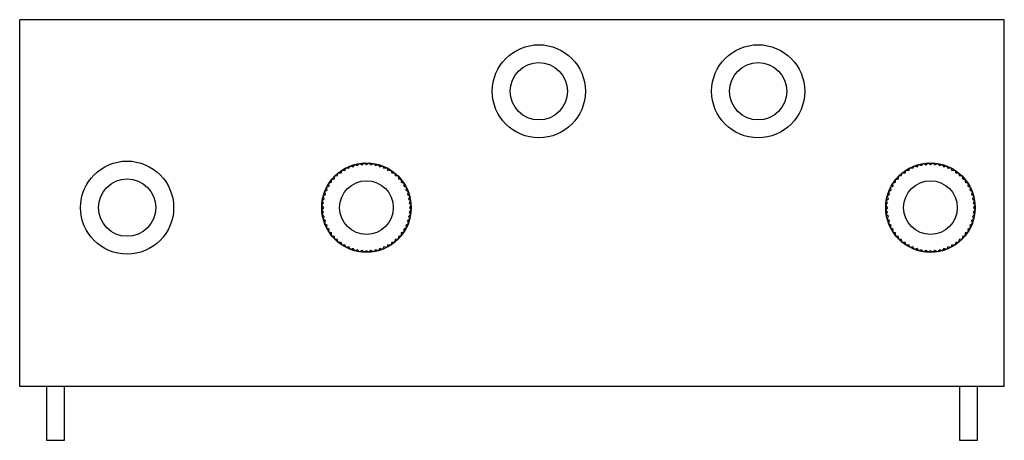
# Model space of a CAD drawing. Header units: millimetres. Extents: x 30 to 85, y -3 to 20.5.
import ezdxf

# ---------------------------------------------------------------- set-up
doc = ezdxf.new("R2010")
doc.units = ezdxf.units.MM

msp = doc.modelspace()

# ---------------------------------------------------------------- linework, layer by layer
at = {"color": 7, "linetype": 'Continuous', "lineweight": 25}
for p, q in [((85, 20.5), (30, 20.5)), ((30, 0), (30, 20.5)), ((85, 0), (85, 20.5)), ((48.167, 12.083), (48.234, 12.227)), ((48.236, 12.228), (48.392, 12.197)), ((48.392, 12.197), (48.473, 12.334)), ((48.475, 12.334), (48.627, 12.288)), ((48.627, 12.288), (48.722, 12.414)), ((48.724, 12.415), (48.87, 12.353)), ((48.87, 12.353), (48.978, 12.469)), ((48.98, 12.469), (49.119, 12.392)), ((49.119, 12.392), (49.238, 12.497)), ((49.24, 12.497), (49.37, 12.405)), ((49.37, 12.405), (49.5, 12.497)), ((49.502, 12.497), (49.621, 12.392)), ((49.621, 12.392), (49.76, 12.469)), ((49.762, 12.469), (49.87, 12.353)), ((49.87, 12.353), (50.016, 12.415)), ((50.018, 12.414), (50.113, 12.288)), ((50.113, 12.288), (50.265, 12.334)), ((50.267, 12.334), (50.348, 12.197)), ((50.348, 12.197), (50.504, 12.228)), ((50.506, 12.227), (50.573, 12.083)), ((79.672, 12.083), (79.739, 12.227)), ((79.741, 12.228), (79.897, 12.197)), ((79.897, 12.197), (79.978, 12.334)), ((79.98, 12.334), (80.132, 12.288)), ((80.132, 12.288), (80.227, 12.414)), ((80.229, 12.415), (80.375, 12.353)), ((80.375, 12.353), (80.483, 12.469)), ((80.485, 12.469), (80.624, 12.392)), ((80.624, 12.392), (80.743, 12.497)), ((80.745, 12.497), (80.875, 12.405)), ((80.875, 12.405), (81.005, 12.497)), ((81.007, 12.497), (81.126, 12.392)), ((81.126, 12.392), (81.265, 12.469)), ((81.267, 12.469), (81.375, 12.353)), ((81.375, 12.353), (81.521, 12.415)), ((81.523, 12.414), (81.618, 12.288)), ((81.618, 12.288), (81.77, 12.334)), ((81.772, 12.334), (81.853, 12.197)), ((81.853, 12.197), (82.009, 12.228)), ((82.011, 12.227), (82.078, 12.083)), ((47.424, 11.414), (47.426, 11.572)), ((47.428, 11.574), (47.583, 11.609)), ((47.583, 11.609), (47.601, 11.767)), ((47.603, 11.769), (47.761, 11.787)), ((47.761, 11.787), (47.796, 11.942)), ((47.798, 11.944), (47.956, 11.946)), ((47.956, 11.946), (48.007, 12.096)), ((48.009, 12.097), (48.167, 12.083)), ((50.573, 12.083), (50.731, 12.097)), ((50.733, 12.096), (50.784, 11.946)), ((50.784, 11.946), (50.942, 11.944)), ((50.944, 11.942), (50.979, 11.787)), ((50.979, 11.787), (51.137, 11.769)), ((51.139, 11.767), (51.157, 11.609)), ((51.157, 11.609), (51.312, 11.574)), ((51.314, 11.572), (51.316, 11.414)), ((78.929, 11.414), (78.931, 11.572)), ((78.933, 11.574), (79.088, 11.609)), ((79.088, 11.609), (79.106, 11.767)), ((79.108, 11.769), (79.266, 11.787)), ((79.266, 11.787), (79.301, 11.942)), ((79.303, 11.944), (79.461, 11.946)), ((79.461, 11.946), (79.512, 12.096)), ((79.514, 12.097), (79.672, 12.083)), ((82.078, 12.083), (82.236, 12.097)), ((82.238, 12.096), (82.289, 11.946)), ((82.289, 11.946), (82.447, 11.944)), ((82.449, 11.942), (82.484, 11.787)), ((82.484, 11.787), (82.642, 11.769)), ((82.644, 11.767), (82.662, 11.609)), ((82.662, 11.609), (82.817, 11.574)), ((82.819, 11.572), (82.821, 11.414)), ((47.173, 10.978), (47.142, 11.134)), ((47.143, 11.136), (47.287, 11.203)), ((47.287, 11.203), (47.273, 11.361)), ((47.274, 11.363), (47.424, 11.414)), ((51.316, 11.414), (51.466, 11.363)), ((51.467, 11.361), (51.453, 11.203)), ((51.453, 11.203), (51.597, 11.136)), ((51.598, 11.134), (51.567, 10.978)), ((78.678, 10.978), (78.647, 11.134)), ((78.648, 11.136), (78.792, 11.203)), ((78.792, 11.203), (78.778, 11.361)), ((78.779, 11.363), (78.929, 11.414)), ((82.821, 11.414), (82.971, 11.363)), ((82.972, 11.361), (82.958, 11.203)), ((82.958, 11.203), (83.102, 11.136)), ((83.103, 11.134), (83.072, 10.978)), ((46.901, 10.392), (47.017, 10.5)), ((47.017, 10.5), (46.955, 10.646)), ((46.956, 10.648), (47.082, 10.743)), ((47.036, 10.897), (47.173, 10.978)), ((47.082, 10.743), (47.036, 10.895)), ((51.567, 10.978), (51.704, 10.897)), ((51.704, 10.895), (51.658, 10.743)), ((51.658, 10.743), (51.784, 10.648)), ((51.785, 10.646), (51.723, 10.5)), ((51.723, 10.5), (51.839, 10.392)), ((78.406, 10.392), (78.522, 10.5)), ((78.522, 10.5), (78.46, 10.646)), ((78.461, 10.648), (78.587, 10.743)), ((78.541, 10.897), (78.678, 10.978)), ((78.587, 10.743), (78.541, 10.895)), ((83.072, 10.978), (83.209, 10.897)), ((83.209, 10.895), (83.163, 10.743)), ((83.163, 10.743), (83.289, 10.648)), ((83.29, 10.646), (83.228, 10.5)), ((83.228, 10.5), (83.344, 10.392)), ((83.29, 10.646), (83.289, 10.648)), ((46.873, 10.132), (46.978, 10.251)), ((46.965, 10), (46.873, 10.13)), ((46.965, 10), (46.873, 9.87)), ((46.978, 10.251), (46.901, 10.39)), ((51.839, 10.39), (51.762, 10.251)), ((51.762, 10.251), (51.867, 10.132)), ((51.867, 10.13), (51.775, 10)), ((51.775, 10), (51.867, 9.87)), ((78.378, 10.132), (78.483, 10.251)), ((78.47, 10), (78.378, 10.13)), ((78.47, 10), (78.378, 9.87)), ((78.483, 10.251), (78.406, 10.39)), ((83.344, 10.39), (83.267, 10.251)), ((83.267, 10.251), (83.372, 10.132)), ((83.372, 10.13), (83.28, 10)), ((83.28, 10), (83.372, 9.87)), ((46.978, 9.749), (46.873, 9.868)), ((46.901, 9.61), (46.978, 9.749)), ((47.017, 9.5), (46.901, 9.608)), ((46.955, 9.354), (47.017, 9.5)), ((47.082, 9.257), (46.956, 9.352)), ((51.784, 9.352), (51.658, 9.257)), ((51.839, 9.608), (51.723, 9.5)), ((51.723, 9.5), (51.785, 9.354)), ((51.867, 9.868), (51.762, 9.749)), ((51.762, 9.749), (51.839, 9.61)), ((78.483, 9.749), (78.378, 9.868)), ((78.406, 9.61), (78.483, 9.749)), ((78.522, 9.5), (78.406, 9.608)), ((78.46, 9.354), (78.522, 9.5)), ((78.587, 9.257), (78.461, 9.352)), ((83.289, 9.352), (83.163, 9.257)), ((83.344, 9.608), (83.228, 9.5)), ((83.228, 9.5), (83.29, 9.354)), ((83.372, 9.868), (83.267, 9.749)), ((83.267, 9.749), (83.344, 9.61)), ((47.036, 9.105), (47.082, 9.257)), ((47.173, 9.022), (47.036, 9.103)), ((47.142, 8.866), (47.173, 9.022)), ((47.287, 8.797), (47.143, 8.864)), ((51.597, 8.864), (51.453, 8.797)), ((51.704, 9.103), (51.567, 9.022)), ((51.567, 9.022), (51.598, 8.866)), ((51.658, 9.257), (51.704, 9.105)), ((51.704, 9.103), (51.704, 9.105)), ((78.541, 9.105), (78.587, 9.257)), ((78.678, 9.022), (78.541, 9.103)), ((78.647, 8.866), (78.678, 9.022)), ((78.792, 8.797), (78.648, 8.864)), ((83.102, 8.864), (82.958, 8.797)), ((83.209, 9.103), (83.072, 9.022)), ((83.072, 9.022), (83.103, 8.866)), ((83.163, 9.257), (83.209, 9.105)), ((47.273, 8.639), (47.287, 8.797)), ((47.424, 8.586), (47.274, 8.637)), ((47.426, 8.428), (47.424, 8.586)), ((47.583, 8.391), (47.428, 8.426)), ((47.601, 8.233), (47.583, 8.391)), ((51.157, 8.391), (51.139, 8.233)), ((51.312, 8.426), (51.157, 8.391)), ((51.316, 8.586), (51.314, 8.428)), ((51.466, 8.637), (51.316, 8.586)), ((51.453, 8.797), (51.467, 8.639)), ((78.778, 8.639), (78.792, 8.797)), ((78.929, 8.586), (78.779, 8.637)), ((78.931, 8.428), (78.929, 8.586)), ((79.088, 8.391), (78.933, 8.426)), ((79.106, 8.233), (79.088, 8.391)), ((82.662, 8.391), (82.644, 8.233)), ((82.817, 8.426), (82.662, 8.391)), ((82.821, 8.586), (82.819, 8.428)), ((82.971, 8.637), (82.821, 8.586)), ((82.958, 8.797), (82.972, 8.639)), ((47.761, 8.213), (47.603, 8.231)), ((47.796, 8.058), (47.761, 8.213)), ((47.956, 8.054), (47.798, 8.056)), ((48.007, 7.904), (47.956, 8.054)), ((48.167, 7.917), (48.009, 7.903)), ((48.234, 7.773), (48.167, 7.917)), ((48.392, 7.803), (48.236, 7.772)), ((48.473, 7.666), (48.392, 7.803)), ((48.627, 7.712), (48.475, 7.666)), ((48.722, 7.586), (48.627, 7.712)), ((50.113, 7.712), (50.018, 7.586)), ((50.265, 7.666), (50.113, 7.712)), ((50.348, 7.803), (50.267, 7.666)), ((50.504, 7.772), (50.348, 7.803)), ((50.573, 7.917), (50.506, 7.773)), ((50.731, 7.903), (50.573, 7.917)), ((50.784, 8.054), (50.733, 7.904)), ((50.942, 8.056), (50.784, 8.054)), ((50.979, 8.213), (50.944, 8.058)), ((51.137, 8.231), (50.979, 8.213)), ((79.266, 8.213), (79.108, 8.231)), ((79.301, 8.058), (79.266, 8.213)), ((79.461, 8.054), (79.303, 8.056)), ((79.512, 7.904), (79.461, 8.054)), ((79.672, 7.917), (79.514, 7.903)), ((79.739, 7.773), (79.672, 7.917)), ((79.897, 7.803), (79.741, 7.772)), ((79.978, 7.666), (79.897, 7.803)), ((80.132, 7.712), (79.98, 7.666)), ((80.227, 7.586), (80.132, 7.712)), ((81.618, 7.712), (81.523, 7.586)), ((81.77, 7.666), (81.618, 7.712)), ((81.853, 7.803), (81.772, 7.666)), ((82.009, 7.772), (81.853, 7.803)), ((82.078, 7.917), (82.011, 7.773)), ((82.236, 7.903), (82.078, 7.917)), ((82.289, 8.054), (82.238, 7.904)), ((82.447, 8.056), (82.289, 8.054)), ((82.484, 8.213), (82.449, 8.058)), ((82.642, 8.231), (82.484, 8.213)), ((48.87, 7.647), (48.724, 7.585)), ((48.978, 7.531), (48.87, 7.647)), ((49.119, 7.608), (48.98, 7.531)), ((49.238, 7.503), (49.119, 7.608)), ((49.37, 7.595), (49.24, 7.503)), ((49.5, 7.503), (49.37, 7.595)), ((49.621, 7.608), (49.502, 7.503)), ((49.76, 7.531), (49.621, 7.608)), ((49.87, 7.647), (49.762, 7.531)), ((50.016, 7.585), (49.87, 7.647)), ((80.375, 7.647), (80.229, 7.585)), ((80.483, 7.531), (80.375, 7.647)), ((80.624, 7.608), (80.485, 7.531)), ((80.743, 7.503), (80.624, 7.608)), ((80.875, 7.595), (80.745, 7.503)), ((81.005, 7.503), (80.875, 7.595)), ((81.126, 7.608), (81.007, 7.503)), ((81.265, 7.531), (81.126, 7.608)), ((81.375, 7.647), (81.267, 7.531)), ((81.521, 7.585), (81.375, 7.647)), ((85, 0), (30, 0)), ((31.5, 0), (31.5, -3)), ((32.5, -3), (32.5, 0)), ((82.5, 0), (82.5, -3)), ((83.5, -3), (83.5, 0)), ((31.5, -3), (32.5, -3)), ((82.5, -3), (83.5, -3))]:
    msp.add_line(p, q, dxfattribs=at)
for centre, radius in [((59, 16.5), 2.6), ((71.25, 16.5), 2.6), ((59, 16.5), 1.6), ((71.25, 16.5), 1.6), ((36, 10), 2.6), ((49.37, 10), 2.5), ((80.875, 10), 2.5), ((36, 10), 1.6), ((49.37, 10), 1.5), ((80.875, 10), 1.5)]:
    msp.add_circle(centre, radius, dxfattribs=at)

doc.saveas('drawing.dxf')
